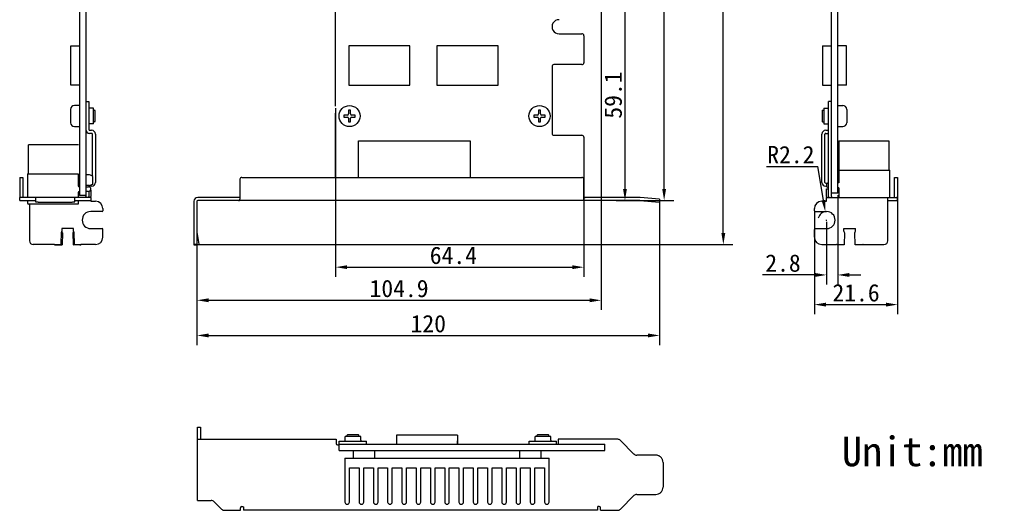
# Model space of a CAD drawing. Header units: millimetres. Extents: x 511 to 766, y 15 to 286.
# Tile 1 of 4: x 511 to 766, y 15 to 142. Entities that reach past the tile are written whole.
import ezdxf

# ---------------------------------------------------------------- set-up
doc = ezdxf.new("R2010")
doc.units = ezdxf.units.MM
doc.header["$LTSCALE"] = 23.1
doc.header["$PDMODE"] = 3
doc.header["$PDSIZE"] = 8
doc.layers.get('0').update_dxf_attribs({"linetype": 'CONTINUOUS'})
doc.layers.get('Defpoints').update_dxf_attribs({"linetype": 'CONTINUOUS'})
doc.layers.add('00_COMPONENTS', color=7, linetype='CONTINUOUS')
doc.layers.add('20_ALL_FEATURES', color=7, linetype='CONTINUOUS')
doc.styles.get("Standard").update_dxf_attribs({"font": 'simfang.ttf'})
doc.dimstyles.new('DIMSTYLE_10', dxfattribs={"dimtxt": 4.5, "dimasz": 3, "dimexe": 2.5, "dimexo": 0.5, "dimgap": 0.75, "dimtad": 1, "dimdec": 1, "dimdsep": 46, "dimtxsty": 'STANDARD', "dimblk": '_FILLED', "dimblk1": '_FILLED', "dimblk2": '_FILLED', "dimcen": 0.09, "dimclrt": 3, "dimazin": 2, "dimtp": 0.5, "dimtm": 0.5, "dimtfac": 1, "dimtdec": 1, "dimtofl": 0, "dimtmove": 0, "dimatfit": 3, "dimldrblk": '_FILLED', "dimfxl": 1, "dimtolj": 1, "dimarcsym": 0})

# ---------------------------------------------------------------- blocks, each defined once
blk = doc.blocks.new('_FILLED')
at = {"color": 0, "linetype": 'ByBlock'}
blk.add_solid([(0, 0), (-1, 0.167), (-1, -0.167)], dxfattribs=at)
blk = doc.blocks.new('*D32')
at = {"color": 0, "lineweight": -2}
for p, q in [((648.18, 244.91), (680.27, 244.91)), ((677.77, 98.36), (677.77, 241.91)), ((665.3, 95.36), (680.27, 95.36))]:
    blk.add_line(p, q, dxfattribs=at)
at = {"layer": 'Defpoints', "color": 0}
for p in [(647.68, 244.91), (677.77, 244.91), (664.8, 95.36)]:
    blk.add_point(p, dxfattribs=at)
at = {"color": 0, "linetype": 'ByBlock', "lineweight": -2, "xscale": 3, "yscale": 3, "zscale": 3}
for p, rotation in [((677.77, 244.91), 90), ((677.77, 95.36), 270)]:
    blk.add_blockref('_FILLED', p, dxfattribs=dict(at, rotation=rotation))
at = {"color": 3, "insert": (672.44, 170.14), "char_height": 4.5, "attachment_point": 2, "rotation": 90}
blk.add_mtext('\\A1;\\A1;{\\C256;149.6}', dxfattribs=at)
blk = doc.blocks.new('*D33')
at = {"color": 0, "lineweight": -2}
for p, q in [((661.43, 147.36), (661.43, 66.97)), ((556.57, 94.16), (556.57, 66.97)), ((559.57, 69.47), (658.43, 69.47))]:
    blk.add_line(p, q, dxfattribs=at)
at = {"layer": 'Defpoints', "color": 0}
for p in [(661.43, 147.86), (556.57, 94.66), (661.43, 69.47)]:
    blk.add_point(p, dxfattribs=at)
at = {"color": 0, "linetype": 'ByBlock', "lineweight": -2, "xscale": 3, "yscale": 3, "zscale": 3, "rotation": 180}
blk.add_blockref('_FILLED', (556.57, 69.47), dxfattribs=at)
at = {"color": 0, "linetype": 'ByBlock', "lineweight": -2, "xscale": 3, "yscale": 3, "zscale": 3}
blk.add_blockref('_FILLED', (661.43, 69.47), dxfattribs=at)
at = {"color": 3, "insert": (609, 72.51), "char_height": 4.5, "attachment_point": 5}
blk.add_mtext('\\A1;\\A1;{\\C256;104.9}', dxfattribs=at)
blk = doc.blocks.new('*D34')
at = {"color": 0, "lineweight": -2}
for p, q in [((592.53, 119.29), (592.53, 75.56)), ((656.93, 111.26), (656.93, 75.56)), ((595.53, 78.06), (653.93, 78.06))]:
    blk.add_line(p, q, dxfattribs=at)
at = {"layer": 'Defpoints', "color": 0}
for p in [(592.53, 119.79), (656.93, 111.76), (656.93, 78.06)]:
    blk.add_point(p, dxfattribs=at)
at = {"color": 0, "linetype": 'ByBlock', "lineweight": -2, "xscale": 3, "yscale": 3, "zscale": 3, "rotation": 180}
blk.add_blockref('_FILLED', (592.53, 78.06), dxfattribs=at)
at = {"color": 0, "linetype": 'ByBlock', "lineweight": -2, "xscale": 3, "yscale": 3, "zscale": 3}
blk.add_blockref('_FILLED', (656.93, 78.06), dxfattribs=at)
at = {"color": 3, "insert": (623.09, 81.1), "char_height": 4.5, "attachment_point": 5}
blk.add_mtext('\\A1;\\A1;{\\C256;64.4}', dxfattribs=at)
blk = doc.blocks.new('*D35')
at = {"color": 0, "lineweight": -2}
for p, q in [((676.59, 95.22), (676.59, 57.85)), ((556.57, 89.05), (556.57, 57.85)), ((559.57, 60.35), (673.59, 60.35))]:
    blk.add_line(p, q, dxfattribs=at)
at = {"layer": 'Defpoints', "color": 0}
for p in [(676.59, 95.72), (556.57, 89.55), (676.59, 60.35)]:
    blk.add_point(p, dxfattribs=at)
at = {"color": 0, "linetype": 'ByBlock', "lineweight": -2, "xscale": 3, "yscale": 3, "zscale": 3, "rotation": 180}
blk.add_blockref('_FILLED', (556.57, 60.35), dxfattribs=at)
at = {"color": 0, "linetype": 'ByBlock', "lineweight": -2, "xscale": 3, "yscale": 3, "zscale": 3}
blk.add_blockref('_FILLED', (676.59, 60.35), dxfattribs=at)
at = {"color": 3, "insert": (616.58, 63.38), "char_height": 4.5, "attachment_point": 5}
blk.add_mtext('\\A1;\\A1;{\\C256;120}', dxfattribs=at)
blk = doc.blocks.new('*D36')
at = {"color": 0, "lineweight": -2}
for p, q in [((722.79, 96.76), (722.79, 73.55)), ((719.92, 89.78), (719.92, 73.55)), ((716.92, 76.05), (703.27, 76.05)), ((725.79, 76.05), (728.79, 76.05))]:
    blk.add_line(p, q, dxfattribs=at)
at = {"layer": 'Defpoints', "color": 0}
for p in [(722.79, 97.26), (719.92, 90.28), (722.79, 76.05)]:
    blk.add_point(p, dxfattribs=at)
at = {"color": 0, "linetype": 'ByBlock', "lineweight": -2, "xscale": 3, "yscale": 3, "zscale": 3}
blk.add_blockref('_FILLED', (719.92, 76.05), dxfattribs=at)
at = {"color": 0, "linetype": 'ByBlock', "lineweight": -2, "xscale": 3, "yscale": 3, "zscale": 3, "rotation": 180}
blk.add_blockref('_FILLED', (722.79, 76.05), dxfattribs=at)
at = {"color": 3, "insert": (708.6, 79.09), "char_height": 4.5, "attachment_point": 5}
blk.add_mtext('\\A1;{\\C256;2.8}', dxfattribs=at)
blk = doc.blocks.new('*D37')
at = {"color": 0, "lineweight": -2}
for p, q in [((738.34, 98.36), (738.34, 65.85)), ((716.75, 92.48), (716.75, 65.85)), ((719.75, 68.35), (735.34, 68.35))]:
    blk.add_line(p, q, dxfattribs=at)
at = {"layer": 'Defpoints', "color": 0}
for p in [(738.34, 98.86), (716.75, 92.98), (738.34, 68.35)]:
    blk.add_point(p, dxfattribs=at)
at = {"color": 0, "linetype": 'ByBlock', "lineweight": -2, "xscale": 3, "yscale": 3, "zscale": 3, "rotation": 180}
blk.add_blockref('_FILLED', (716.75, 68.35), dxfattribs=at)
at = {"color": 0, "linetype": 'ByBlock', "lineweight": -2, "xscale": 3, "yscale": 3, "zscale": 3}
blk.add_blockref('_FILLED', (738.34, 68.35), dxfattribs=at)
at = {"color": 3, "insert": (727.55, 71.39), "char_height": 4.5, "attachment_point": 5}
blk.add_mtext('\\A1;\\A1;{\\C256;21.6}', dxfattribs=at)
blk = doc.blocks.new('*D39')
at = {"color": 0, "lineweight": -2}
for p, q in [((648.18, 244.91), (695.62, 244.91)), ((693.12, 86.93), (693.12, 241.91)), ((556.67, 83.93), (695.62, 83.93))]:
    blk.add_line(p, q, dxfattribs=at)
at = {"layer": 'Defpoints', "color": 0}
for p in [(647.68, 244.91), (693.12, 244.91), (556.17, 83.93)]:
    blk.add_point(p, dxfattribs=at)
at = {"color": 0, "linetype": 'ByBlock', "lineweight": -2, "xscale": 3, "yscale": 3, "zscale": 3}
for p, rotation in [((693.12, 244.91), 90), ((693.12, 83.93), 270)]:
    blk.add_blockref('_FILLED', p, dxfattribs=dict(at, rotation=rotation))
at = {"color": 3, "insert": (690.09, 164.42), "char_height": 4.5, "attachment_point": 5, "rotation": 90}
blk.add_mtext('\\A1;\\A1;{\\C256;161}', dxfattribs=at)
blk = doc.blocks.new('*D40')
at = {"color": 0, "lineweight": -2}
for p, q in [((654.48, 154.41), (670.11, 154.41)), ((667.61, 151.41), (667.61, 98.36)), ((670.99, 95.36), (665.11, 95.36))]:
    blk.add_line(p, q, dxfattribs=at)
at = {"layer": 'Defpoints', "color": 0}
for p in [(653.98, 154.41), (667.61, 95.36), (671.49, 95.36)]:
    blk.add_point(p, dxfattribs=at)
at = {"color": 0, "linetype": 'ByBlock', "lineweight": -2, "xscale": 3, "yscale": 3, "zscale": 3}
for p, rotation in [((667.61, 154.41), 90), ((667.61, 95.36), 270)]:
    blk.add_blockref('_FILLED', p, dxfattribs=dict(at, rotation=rotation))
at = {"color": 3, "insert": (664.57, 122.7), "char_height": 4.5, "attachment_point": 5, "rotation": 90}
blk.add_mtext('\\A1;\\A1;{\\C256;59.1}', dxfattribs=at)
blk = doc.blocks.new('*D41')
at = {"color": 0, "lineweight": -2}
for p in [(704.36, 104.19), (719.09, 95.43)]:
    blk.add_line(p, (717.66, 104.19), dxfattribs=at)
at = {"color": 0}
for p, q in [((719.83, 90.28), (720.01, 90.28)), ((719.92, 90.19), (719.92, 90.37))]:
    blk.add_line(p, q, dxfattribs=at)
at = {"color": 0, "lineweight": -2}
blk.add_arc((719.92, 90.28), 2.21, 90, 168.1297, dxfattribs=at)
at = {"layer": 'Defpoints', "color": 0}
for p in [(719.57, 92.46), (719.92, 90.28)]:
    blk.add_point(p, dxfattribs=at)
at = {"color": 0, "linetype": 'ByBlock', "lineweight": -2, "xscale": 3, "yscale": 3, "zscale": 3, "rotation": 279.240259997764}
blk.add_blockref('_FILLED', (719.57, 92.46), dxfattribs=at)
at = {"color": 3, "insert": (710.64, 107.22), "char_height": 4.5, "attachment_point": 5}
blk.add_mtext('\\A1;{\\C256;R2.2}', dxfattribs=at)

msp = doc.modelspace()

# ---------------------------------------------------------------- linework, layer by layer
at = {"layer": '00_COMPONENTS', "color": 7}
for p, q in [((721.19, 119.13), (721.19, 244.88)), ((722.79, 97.26), (722.79, 244.91)), ((718.88, 135.48), (721.19, 135.48)), ((718.88, 135.48), (718.88, 125.24)), ((725.1, 135.48), (722.79, 135.48)), ((725.1, 125.24), (725.1, 135.48)), ((718.88, 125.24), (721.19, 125.24)), ((725.1, 125.24), (722.79, 125.24)), ((721.19, 121.06), (720.39, 121.06)), ((720.39, 96.36), (720.39, 121.06)), ((718.89, 118.76), (718.79, 118.66)), ((718.79, 118.66), (718.79, 115.86)), ((718.89, 118.76), (719.19, 118.76)), ((719.19, 119.31), (720.19, 119.31)), ((719.19, 119.31), (719.19, 115.21)), ((721.19, 96.36), (721.19, 119.13)), ((722.79, 119.99), (724.12, 119.99)), ((725.12, 118.99), (725.12, 115.54)), ((718.89, 115.76), (718.79, 115.86)), ((718.89, 115.76), (719.19, 115.76)), ((719.19, 115.21), (720.19, 115.21)), ((718.69, 100.06), (718.69, 112.56)), ((719.49, 102.67), (719.49, 112.56)), ((719.69, 113.56), (720.19, 113.56)), ((719.69, 112.76), (720.19, 112.76)), ((722.79, 114.54), (724.12, 114.54)), ((598.47, 110.82), (626.64, 110.82)), ((598.47, 101.36), (598.47, 110.82)), ((626.64, 110.82), (627.44, 110.82)), ((627.44, 110.82), (627.44, 101.36)), ((723.09, 110.82), (736.09, 110.82)), ((723.09, 110.82), (723.09, 99.96)), ((736.09, 110.82), (736.09, 103.26)), ((719.49, 100.06), (719.49, 102.67)), ((723.19, 103.26), (736.34, 103.26)), ((723.19, 100.16), (723.19, 103.26)), ((736.34, 96.16), (736.34, 103.26)), ((719.69, 99.86), (720.19, 99.86)), ((722.94, 99.91), (722.79, 99.91)), ((737.54, 101.36), (738.34, 101.36)), ((737.54, 96.36), (737.54, 101.36)), ((738.34, 101.36), (738.34, 96.36)), ((719.69, 99.06), (719.91, 99.06)), ((719.92, 98.36), (720.39, 98.36)), ((719.92, 96.36), (719.92, 98.36)), ((722.79, 97.26), (721.19, 97.26)), ((722.79, 98.71), (722.94, 98.71)), ((723.19, 96.16), (723.19, 98.46)), ((718.65, 95.16), (719.92, 95.16)), ((719.92, 96.16), (738.34, 96.16)), ((719.92, 95.16), (719.92, 96.16)), ((735.8, 84.93), (735.8, 96.16)), ((735.8, 95.36), (738.34, 95.36)), ((738.34, 95.36), (738.34, 96.16)), ((716.75, 92.69), (716.75, 93.26)), ((716.95, 92.49), (719.92, 92.49)), ((716.75, 85.83), (716.75, 87.87)), ((716.95, 88.07), (719.92, 88.07)), ((724.37, 88.12), (727.42, 88.12)), ((724.37, 87.4), (724.37, 88.12)), ((724.54, 86.97), (724.45, 83.89)), ((727.35, 83.89), (727.26, 86.97)), ((727.42, 87.4), (727.42, 88.12)), ((718.65, 83.93), (722.37, 83.93)), ((724.45, 83.89), (722.73, 83.84)), ((729.06, 83.84), (727.35, 83.89)), ((729.42, 83.93), (734.8, 83.93)), ((556.68, 17.54), (556.68, 36.59)), ((556.68, 36.59), (557.48, 36.59)), ((557.48, 36.59), (557.48, 33.42)), ((556.68, 33.42), (592.66, 33.42)), ((592.66, 33.42), (592.66, 32.35)), ((595.01, 33.15), (595.01, 34.15)), ((599.11, 34.15), (595.01, 34.15)), ((595.66, 34.55), (595.56, 34.45)), ((595.56, 34.15), (595.56, 34.45)), ((598.46, 34.55), (595.66, 34.55)), ((598.46, 34.55), (598.56, 34.45)), ((598.56, 34.15), (598.56, 34.45)), ((599.11, 33.15), (599.11, 34.15)), ((608.31, 34.46), (608.31, 32.15)), ((624.17, 34.46), (608.31, 34.46)), ((624.17, 34.46), (624.17, 32.15)), ((644.29, 33.15), (644.29, 34.15)), ((648.39, 34.15), (644.29, 34.15)), ((644.94, 34.55), (644.84, 34.45)), ((644.84, 34.15), (644.84, 34.45)), ((644.94, 34.55), (644.85, 34.46)), ((647.74, 34.55), (644.94, 34.55)), ((647.74, 34.55), (644.94, 34.55)), ((648.39, 34.15), (647.03, 34.15)), ((647.74, 34.55), (647.84, 34.45)), ((647.74, 34.55), (647.84, 34.45)), ((647.84, 34.15), (647.84, 34.45)), ((647.84, 34.15), (647.84, 34.45)), ((648.39, 33.15), (648.39, 34.15)), ((648.39, 33.15), (648.39, 34.15)), ((653.15, 33.42), (650.24, 33.42)), ((650.24, 33.42), (650.24, 32.15)), ((665.71, 33.42), (653.15, 33.42)), ((593.06, 31.95), (593.09, 31.95)), ((593.44, 30.55), (593.44, 32.15)), ((593.44, 32.15), (662.34, 32.15)), ((593.46, 32.15), (593.46, 32.95)), ((593.46, 32.95), (600.56, 32.95)), ((600.56, 32.15), (600.56, 32.95)), ((624.19, 32.62), (624.17, 32.62)), ((624.19, 32.15), (624.19, 33.05)), ((642.74, 32.15), (642.74, 32.95)), ((642.74, 32.95), (649.84, 32.95)), ((647.03, 32.95), (649.44, 32.95)), ((649.84, 32.15), (649.84, 32.95)), ((662.34, 30.55), (662.34, 32.15)), ((669.94, 29.6), (666.41, 33.12)), ((593.44, 30.55), (662.34, 30.55)), ((594.94, 28.55), (594.94, 17.15)), ((594.94, 28.55), (647.94, 28.55)), ((597.16, 30.55), (597.06, 30.45)), ((597.06, 30.45), (597.06, 28.65)), ((597.16, 28.55), (597.06, 28.65)), ((602.52, 30.55), (602.62, 30.45)), ((602.52, 28.55), (602.62, 28.65)), ((602.62, 30.45), (602.62, 28.65)), ((640.36, 30.55), (640.26, 30.45)), ((640.26, 30.45), (640.26, 28.65)), ((640.36, 28.55), (640.26, 28.65)), ((645.72, 30.55), (645.82, 30.45)), ((645.72, 28.55), (645.82, 28.65)), ((645.82, 30.45), (645.82, 28.65)), ((647.94, 17.15), (647.94, 28.55)), ((675.6, 29.31), (670.64, 29.31)), ((596.14, 17.15), (596.14, 26.05)), ((596.14, 26.05), (598.64, 26.05)), ((598.64, 26.05), (598.64, 17.15)), ((599.84, 17.15), (599.84, 26.05)), ((599.84, 26.05), (602.34, 26.05)), ((602.34, 26.05), (602.34, 17.15)), ((603.54, 17.15), (603.54, 26.05)), ((603.54, 26.05), (606.04, 26.05)), ((606.04, 26.05), (606.04, 17.15)), ((607.24, 17.15), (607.24, 26.05)), ((607.24, 26.05), (609.74, 26.05)), ((609.74, 26.05), (609.74, 17.15)), ((610.94, 17.15), (610.94, 26.05)), ((610.94, 26.05), (613.44, 26.05)), ((613.44, 26.05), (613.44, 17.15)), ((614.64, 17.15), (614.64, 26.05)), ((614.64, 26.05), (617.14, 26.05)), ((617.14, 26.05), (617.14, 17.15)), ((618.34, 17.15), (618.34, 26.05)), ((618.34, 26.05), (620.84, 26.05)), ((620.84, 26.05), (620.84, 17.15)), ((622.04, 26.05), (624.54, 26.05)), ((622.04, 17.15), (622.04, 26.05)), ((624.54, 26.05), (624.54, 17.15)), ((625.74, 26.05), (628.24, 26.05)), ((625.74, 17.15), (625.74, 26.05)), ((628.24, 26.05), (628.24, 17.15)), ((629.44, 26.05), (631.94, 26.05)), ((629.44, 17.15), (629.44, 26.05)), ((631.94, 26.05), (631.94, 17.15)), ((633.14, 26.05), (635.64, 26.05)), ((633.14, 17.15), (633.14, 26.05)), ((635.64, 26.05), (635.64, 17.15)), ((636.84, 26.05), (639.34, 26.05)), ((636.84, 17.15), (636.84, 26.05)), ((639.34, 26.05), (639.34, 17.15)), ((640.54, 26.05), (643.04, 26.05)), ((640.54, 17.15), (640.54, 26.05)), ((643.04, 26.05), (643.04, 17.15)), ((644.24, 26.05), (646.74, 26.05)), ((644.24, 17.15), (644.24, 26.05)), ((646.74, 26.05), (646.74, 17.15)), ((677.5, 27.41), (677.5, 21.01)), ((666.41, 15.29), (669.94, 18.81)), ((670.64, 19.11), (675.6, 19.11)), ((556.68, 17.54), (560.27, 17.54)), ((560.97, 17.24), (562.93, 15.29)), ((567.83, 15), (567.83, 15.6)), ((568.23, 16), (568.26, 16)), ((568.63, 15.84), (568.63, 15.8)), ((568.63, 15.8), (568.63, 15)), ((660.48, 15.84), (660.48, 15.8)), ((660.48, 15.8), (660.48, 15)), ((660.88, 16), (660.85, 16)), ((661.28, 15), (661.28, 15.6)), ((563.63, 15), (567.83, 15)), ((660.48, 15), (568.63, 15)), ((661.28, 15), (665.71, 15))]:
    msp.add_line(p, q, dxfattribs=at)
msp.add_circle((596.15, 117.26), 2.73, dxfattribs=at)
for centre, radius, start, end in [((720.19, 119.51), 0.2, 270, 0), ((724.12, 118.99), 1, 0, 90), ((720.19, 115.01), 0.2, 0, 90), ((724.12, 115.54), 1, 270, 0), ((719.69, 112.56), 1, 90, 180), ((719.69, 112.56), 0.2, 90, 180), ((720.19, 113.76), 0.2, 270, 0), ((720.19, 113.76), 1, 270, 281.5467), ((719.69, 100.06), 1, 180, 270), ((719.69, 100.06), 0.2, 180, 270), ((720.46, 99.31), 0.6, 96.2231, 263.7769), ((720.19, 98.86), 1, 88.678, 90), ((722.94, 100.16), 0.25, 270, 0), ((722.94, 98.46), 0.25, 0, 90), ((718.65, 93.26), 1.9, 90, 180), ((720.92, 96.36), 1, 180, 191.5676), ((721.39, 96.36), 1, 180, 191.5489), ((721.39, 96.36), 0.2, 180, 270), ((737.34, 96.36), 0.2, 270, 0), ((737.34, 96.36), 1, 348.4511, 0), ((716.95, 92.69), 0.2, 180, 270), ((719.92, 90.28), 2.21, 270, 90), ((719.92, 90.28), 2.21, 270, 90), ((716.95, 87.87), 0.2, 90, 180), ((718.65, 85.83), 1.9, 180, 270), ((734.8, 84.93), 1, 270, 0), ((665.71, 32.42), 1, 45, 90), ((593.06, 32.35), 0.4, 180, 270), ((594.81, 33.15), 0.2, 270, 0), ((599.31, 33.15), 0.2, 180, 270), ((644.09, 33.15), 0.2, 270, 0), ((648.59, 33.15), 0.2, 180, 270), ((648.59, 33.15), 0.2, 180, 270), ((670.64, 30.31), 1, 225, 270), ((670.64, 18.11), 1, 90, 135), ((560.27, 16.54), 1, 45, 90), ((568.23, 15.6), 0.4, 90, 180), ((595.54, 17.15), 0.6, 180, 0), ((599.24, 17.15), 0.6, 180, 0), ((602.94, 17.15), 0.6, 180, 0), ((606.64, 17.15), 0.6, 180, 0), ((610.34, 17.15), 0.6, 180, 0), ((614.04, 17.15), 0.6, 180, 0), ((617.74, 17.15), 0.6, 180, 0), ((621.44, 17.15), 0.6, 180, 0), ((625.14, 17.15), 0.6, 180, 0), ((628.84, 17.15), 0.6, 180, 0), ((632.54, 17.15), 0.6, 180, 0), ((636.24, 17.15), 0.6, 180, 0), ((639.94, 17.15), 0.6, 180, 0), ((643.64, 17.15), 0.6, 180, 0), ((647.34, 17.15), 0.6, 180, 0), ((660.88, 15.6), 0.4, 0, 90), ((563.63, 16), 1, 225, 270), ((665.71, 16), 1, 270, 315)]:
    msp.add_arc(centre, radius, start, end, dxfattribs=at)
for points, knots in [([(724.37, 87.4), (724.39, 87.36), (724.44, 87.22), (724.5, 87.08), (724.54, 86.97)], [0, 0, 0, 0, 0.253234, 1, 1, 1, 1]), ([(727.26, 86.97), (727.27, 87), (727.32, 87.15), (727.38, 87.29), (727.42, 87.4)], [0, 0, 0, 0, 0.245517, 1, 1, 1, 1]), ([(722.73, 83.84), (722.7, 83.84), (722.58, 83.88), (722.46, 83.91), (722.37, 83.93)], [0, 0, 0, 0, 0.243083, 1, 1, 1, 1]), ([(729.42, 83.93), (729.39, 83.92), (729.27, 83.89), (729.15, 83.86), (729.06, 83.84)], [0, 0, 0, 0, 0.254961, 1, 1, 1, 1]), ([(593.09, 31.95), (593.09, 31.95), (593.12, 31.95), (593.14, 31.95), (593.16, 31.95)], [0, 0, 0, 0, 0.228136, 1, 1, 1, 1]), ([(593.16, 31.95), (593.2, 31.96), (593.26, 31.97), (593.36, 32), (593.41, 32.04), (593.44, 32.06)], [0, 0, 0, 0, 0.367381, 0.631921, 1, 1, 1, 1]), ([(677.5, 27.41), (677.5, 27.65), (677.4, 28.15), (676.98, 28.79), (676.35, 29.21), (675.85, 29.31), (675.6, 29.31)], [0, 0, 0, 0, 0.250459, 0.500623, 0.750422, 1, 1, 1, 1]), ([(675.6, 19.11), (675.85, 19.11), (676.35, 19.21), (676.98, 19.63), (677.4, 20.26), (677.5, 20.76), (677.5, 21.01)], [0, 0, 0, 0, 0.249578, 0.499377, 0.749541, 1, 1, 1, 1]), ([(568.26, 16), (568.27, 16), (568.29, 16), (568.32, 15.99), (568.34, 15.99)], [0, 0, 0, 0, 0.228136, 1, 1, 1, 1]), ([(568.34, 15.99), (568.39, 15.99), (568.45, 15.97), (568.53, 15.94), (568.58, 15.92), (568.61, 15.89), (568.63, 15.86), (568.63, 15.85), (568.63, 15.84)], [0, 0, 0, 0, 0.41968, 0.572803, 0.70571, 0.893583, 0.947946, 1, 1, 1, 1]), ([(660.77, 15.99), (660.72, 15.99), (660.66, 15.97), (660.58, 15.94), (660.53, 15.92), (660.5, 15.89), (660.48, 15.86), (660.48, 15.85), (660.48, 15.84)], [0, 0, 0, 0, 0.41968, 0.572803, 0.70571, 0.893583, 0.947946, 1, 1, 1, 1]), ([(660.85, 16), (660.84, 16), (660.82, 16), (660.79, 15.99), (660.77, 15.99)], [0, 0, 0, 0, 0.228136, 1, 1, 1, 1])]:
    msp.add_open_spline(points, degree=3, knots=knots, dxfattribs=at)
at = {"layer": '20_ALL_FEATURES', "color": 7}
for p, q in [((526.13, 244.91), (526.13, 96.66)), ((527.73, 244.91), (527.73, 96.36)), ((592.53, 119.79), (592.53, 168.88)), ((650.5, 138.6), (656.43, 138.6)), ((656.93, 138.1), (656.93, 131.1)), ((523.82, 125.24), (523.82, 135.48)), ((523.82, 135.48), (526.13, 135.48)), ((595.98, 135.48), (595.98, 125.24)), ((611.83, 135.48), (595.98, 135.48)), ((611.83, 125.24), (611.83, 135.48)), ((618.84, 135.48), (618.84, 125.24)), ((634.69, 135.48), (618.84, 135.48)), ((634.69, 125.24), (634.69, 135.48)), ((656.43, 130.6), (649.18, 130.6)), ((648.68, 130.1), (648.68, 120.15)), ((526.13, 125.24), (523.82, 125.24)), ((595.98, 125.24), (611.83, 125.24)), ((618.84, 125.24), (634.69, 125.24)), ((527.73, 121.06), (528.53, 121.06)), ((528.53, 121.06), (528.53, 113.76)), ((648.68, 120.15), (648.68, 112.76)), ((523.8, 118.99), (523.8, 115.54)), ((526.13, 119.99), (524.8, 119.99)), ((529.73, 119.31), (528.73, 119.31)), ((529.73, 115.21), (529.73, 119.31)), ((529.73, 118.76), (530.03, 118.76)), ((530.13, 118.66), (530.03, 118.76)), ((530.13, 115.86), (530.13, 118.66)), ((592.53, 101.36), (592.53, 118.04)), ((594.65, 117.51), (594.65, 117.01)), ((595.6, 117.51), (594.65, 117.51)), ((595.9, 118.76), (595.9, 117.81)), ((596.4, 118.76), (595.9, 118.76)), ((596.4, 117.81), (596.4, 118.76)), ((597.65, 117.51), (596.7, 117.51)), ((597.65, 117.01), (597.65, 117.51)), ((643.93, 117.51), (643.93, 117.01)), ((644.88, 117.51), (643.93, 117.51)), ((645.18, 118.76), (645.18, 117.81)), ((645.68, 118.76), (645.18, 118.76)), ((645.68, 117.81), (645.68, 118.76)), ((646.93, 117.51), (645.98, 117.51)), ((646.93, 117.01), (646.93, 117.51)), ((529.73, 115.21), (528.73, 115.21)), ((530.03, 115.76), (529.73, 115.76)), ((530.03, 115.76), (530.13, 115.86)), ((594.65, 117.01), (595.6, 117.01)), ((595.9, 116.71), (595.9, 115.76)), ((595.9, 115.76), (596.4, 115.76)), ((596.4, 115.76), (596.4, 116.71)), ((596.7, 117.01), (597.65, 117.01)), ((643.93, 117.01), (644.88, 117.01)), ((645.18, 116.71), (645.18, 115.76)), ((645.18, 115.76), (645.68, 115.76)), ((645.68, 115.76), (645.68, 116.71)), ((645.98, 117.01), (646.93, 117.01)), ((524.8, 114.54), (526.13, 114.54)), ((528.73, 113.56), (529.23, 113.56)), ((529.23, 112.76), (528.73, 112.76)), ((529.43, 101.67), (529.43, 112.56)), ((530.23, 112.56), (530.23, 100.06)), ((649.18, 112.26), (656.43, 112.26)), ((656.93, 111.76), (656.93, 97.66)), ((512.83, 102.26), (512.83, 109.82)), ((525.83, 109.82), (512.83, 109.82)), ((598.47, 101.36), (598.47, 109.82)), ((512.58, 102.26), (512.58, 96.16)), ((512.58, 102.26), (525.73, 102.26)), ((525.73, 102.26), (525.73, 99.16)), ((510.58, 101.36), (510.58, 96.36)), ((510.58, 101.36), (511.38, 101.36)), ((511.38, 101.36), (511.38, 96.36)), ((528.71, 102.01), (527.73, 102.01)), ((529.53, 99.6), (529.53, 101.62)), ((567.73, 100.86), (567.73, 95.72)), ((568.23, 101.36), (656.4, 101.36)), ((656.9, 95.72), (656.9, 100.86)), ((525.73, 97.46), (525.73, 96.16)), ((525.98, 98.91), (526.13, 98.91)), ((526.13, 97.71), (525.98, 97.71)), ((528.71, 99.21), (527.73, 99.21)), ((527.73, 98.91), (528.47, 98.91)), ((528.47, 97.71), (527.73, 97.71)), ((528.53, 97.71), (528.53, 96.36)), ((529.23, 99.06), (528.73, 99.06)), ((529, 98.04), (529, 96.36)), ((510.58, 95.36), (510.58, 96.16)), ((529, 96.16), (510.58, 96.16)), ((510.58, 95.36), (514.69, 95.36)), ((512.58, 95.36), (512.58, 94.71)), ((514.69, 96.16), (514.69, 95.09)), ((516.59, 94.92), (522.99, 94.92)), ((524.89, 95.09), (524.89, 96.16)), ((524.89, 95.36), (529, 95.36)), ((525.73, 95.36), (525.73, 94.36)), ((527.73, 96.66), (526.13, 96.66)), ((529, 96.16), (529, 95.16)), ((529, 95.16), (530.27, 95.16)), ((555.77, 95.16), (555.77, 83.93)), ((556.57, 95.16), (556.57, 83.93)), ((567.73, 96.16), (556.77, 96.16)), ((671.49, 95.36), (556.77, 95.36)), ((671.49, 96.16), (656.9, 96.16)), ((671.49, 95.36), (676.52, 94.92)), ((676.59, 95.72), (671.56, 96.16)), ((676.59, 95.72), (676.52, 94.92)), ((525.73, 94.36), (512.93, 94.36)), ((513.12, 94.36), (513.12, 84.93)), ((531.97, 92.49), (529, 92.49)), ((532.17, 93.26), (532.17, 92.69)), ((521.33, 84.03), (521.42, 87.11)), ((521.5, 88.12), (521.5, 87.39)), ((524.55, 88.12), (521.5, 88.12)), ((521.67, 86.97), (521.58, 83.89)), ((524.39, 86.97), (524.48, 83.89)), ((524.55, 87.39), (524.55, 88.12)), ((524.63, 87.11), (524.72, 84.03)), ((529, 88.07), (531.97, 88.07)), ((532.17, 85.83), (532.17, 87.87)), ((557.15, 84.03), (556.59, 87.11)), ((519.5, 83.93), (514.12, 83.93)), ((519.61, 83.98), (521.33, 84.03)), ((519.86, 83.83), (521.58, 83.89)), ((521.58, 83.89), (521.33, 84.03)), ((524.48, 83.89), (524.72, 84.03)), ((526.19, 83.83), (524.48, 83.89)), ((524.72, 84.03), (526.44, 83.98)), ((530.27, 83.93), (526.55, 83.93)), ((556.57, 83.93), (555.77, 83.93)), ((555.84, 83.83), (556.4, 83.89)), ((556.4, 83.89), (557.15, 84.03))]:
    msp.add_line(p, q, dxfattribs=at)
at = {"layer": '20_ALL_FEATURES', "color": 4}
for p, q in [((511.43, 96.23), (511.34, 96.16)), ((527.77, 96.16), (527.69, 96.23))]:
    msp.add_line(p, q, dxfattribs=at)
at = {"layer": '20_ALL_FEATURES', "color": 7}
for centre in [(596.15, 117.26), (645.43, 117.26)]:
    msp.add_circle(centre, 2.73, dxfattribs=at)
for centre, radius, start, end in [((650.5, 140.43), 1.82, 89.8024, 270.0013), ((656.43, 138.1), 0.5, 0.01, 89.989), ((649.18, 130.1), 0.5, 89.9993, 179.9844), ((656.43, 131.1), 0.5, 270.0106, 0.0186), ((524.8, 118.99), 1, 90, 180), ((528.73, 119.51), 0.2, 180, 270), ((595.6, 117.81), 0.3, 270, 0), ((596.7, 117.81), 0.3, 180, 270), ((644.88, 117.81), 0.3, 270, 0), ((645.98, 117.81), 0.3, 180, 270), ((524.8, 115.54), 1, 180, 270), ((528.73, 115.01), 0.2, 90, 180), ((595.6, 116.71), 0.3, 0, 90), ((596.7, 116.71), 0.3, 90, 180), ((644.88, 116.71), 0.3, 0, 90), ((645.98, 116.71), 0.3, 90, 180), ((528.73, 113.76), 1, 180, 270), ((528.73, 113.76), 0.2, 180, 270), ((529.23, 112.56), 1, 0, 90), ((529.23, 112.56), 0.2, 0, 90), ((649.18, 112.76), 0.5, 179.9895, 270), ((656.43, 111.76), 0.5, 0.008, 89.9964), ((529.23, 100.06), 1, 270, 0), ((568.23, 100.86), 0.5, 90, 180), ((656.4, 100.86), 0.5, 0, 90), ((525.98, 99.16), 0.25, 180, 270), ((525.98, 97.46), 0.25, 90, 180), ((528.47, 98.31), 0.6, 270, 90), ((528.73, 98.86), 0.2, 90, 169.4464), ((655.93, 97.66), 1, 345.2755, 0.002), ((511.58, 96.36), 1, 180, 191.5462), ((511.58, 96.36), 0.2, 180, 219.5911), ((512.93, 94.71), 0.35, 180, 270), ((527.53, 96.36), 0.2, 320.4089, 0), ((527.53, 96.36), 1, 348.4538, 0), ((528, 96.36), 1, 348.399, 0), ((530.27, 93.26), 1.9, 0, 90), ((556.77, 95.16), 1, 90, 180), ((556.77, 95.16), 0.2, 90, 180), ((671.49, 95.36), 0.8, 85, 90), ((529, 90.28), 2.21, 90, 270), ((531.97, 92.69), 0.2, 270, 0), ((533.08, 89.64), 8.82, 196.4687, 196.683), ((531.97, 87.87), 0.2, 0, 90), ((514.12, 84.93), 1, 180, 270), ((530.27, 85.83), 1.9, 270, 0)]:
    msp.add_arc(centre, radius, start, end, dxfattribs=at)
for points in [[(529.53, 101.62), (529.26, 101.76), (528.98, 101.89), (528.71, 102.01)], [(528.71, 99.21), (528.98, 99.34), (529.26, 99.47), (529.53, 99.6)], [(567.53, 96.16), (567.46, 96.16), (567.39, 96.16), (567.33, 96.16)], [(657.1, 96.16), (657.16, 96.16), (657.23, 96.16), (657.3, 96.16)], [(521.5, 87.39), (521.48, 87.3), (521.45, 87.2), (521.42, 87.11)], [(524.62, 87.14), (524.6, 87.22), (524.58, 87.31), (524.55, 87.39)], [(519.61, 83.98), (519.58, 83.96), (519.54, 83.95), (519.5, 83.93)], [(526.55, 83.93), (526.52, 83.95), (526.48, 83.96), (526.44, 83.98)]]:
    msp.add_open_spline(points, degree=3, dxfattribs=at)
for points, knots in [([(514.69, 95.09), (514.69, 95.08), (514.7, 95.06), (514.75, 95.04), (514.86, 95.02), (515.03, 94.99), (515.27, 94.97), (515.55, 94.95), (516, 94.93), (516.35, 94.92), (516.59, 94.92)], [0, 0, 0, 0, 0.009683, 0.026192, 0.084687, 0.177189, 0.300779, 0.450833, 0.621796, 1, 1, 1, 1]), ([(522.99, 94.92), (523.23, 94.92), (523.59, 94.93), (524.03, 94.95), (524.32, 94.97), (524.55, 94.99), (524.73, 95.02), (524.83, 95.04), (524.88, 95.06), (524.89, 95.08), (524.89, 95.09)], [0, 0, 0, 0, 0.378204, 0.549167, 0.699221, 0.822811, 0.915313, 0.973808, 0.990317, 1, 1, 1, 1]), ([(567.33, 95.36), (567.37, 95.36), (567.44, 95.36), (567.53, 95.36), (567.6, 95.39), (567.67, 95.44), (567.72, 95.56), (567.73, 95.66), (567.73, 95.72)], [0, 0, 0, 0, 0.185681, 0.32614, 0.431996, 0.523509, 0.727701, 1, 1, 1, 1]), ([(567.73, 96.23), (567.73, 96.22), (567.7, 96.19), (567.65, 96.17), (567.59, 96.16), (567.55, 96.16), (567.53, 96.16)], [0, 0, 0, 0, 0.210474, 0.45281, 0.719437, 1, 1, 1, 1]), ([(656.9, 96.23), (656.9, 96.22), (656.92, 96.19), (656.98, 96.17), (657.03, 96.16), (657.07, 96.16), (657.1, 96.16)], [0, 0, 0, 0, 0.210507, 0.452831, 0.719444, 1, 1, 1, 1]), ([(657.3, 95.36), (657.26, 95.36), (657.19, 95.36), (657.09, 95.36), (657.02, 95.39), (656.95, 95.44), (656.9, 95.56), (656.9, 95.66), (656.9, 95.72)], [0, 0, 0, 0, 0.185681, 0.32614, 0.431996, 0.523509, 0.727701, 1, 1, 1, 1]), ([(521.67, 86.97), (521.66, 87), (521.6, 87.14), (521.54, 87.29), (521.5, 87.39)], [0, 0, 0, 0, 0.245499, 1, 1, 1, 1]), ([(524.55, 87.39), (524.54, 87.36), (524.48, 87.22), (524.42, 87.07), (524.39, 86.97)], [0, 0, 0, 0, 0.253231, 1, 1, 1, 1]), ([(519.5, 83.93), (519.53, 83.92), (519.65, 83.89), (519.77, 83.86), (519.86, 83.83)], [0, 0, 0, 0, 0.254958, 1, 1, 1, 1]), ([(526.19, 83.83), (526.22, 83.84), (526.34, 83.87), (526.46, 83.91), (526.55, 83.93)], [0, 0, 0, 0, 0.243056, 1, 1, 1, 1]), ([(555.77, 83.93), (555.77, 83.92), (555.78, 83.88), (555.81, 83.85), (555.84, 83.83)], [0, 0, 0, 0, 0.211223, 1, 1, 1, 1])]:
    msp.add_open_spline(points, degree=3, knots=knots, dxfattribs=at)

# ---------------------------------------------------------------- texts
msp.add_text('Unit:mm', height=7.668).set_placement((723.88, 26.43))

# ---------------------------------------------------------------- dimensions: what is measured, and where the dimension line sits
dim = msp.add_linear_dim(base=(693.12, 244.91), p1=(556.17, 83.93), p2=(647.68, 244.91), angle=90, text='\\A1;{\\C256;<>}', dimstyle='DIMSTYLE_10', override={"dimtxsty": 'STANDARD'})
dim.commit()
dim.dimension.update_dxf_attribs({"geometry": '*D39', "text_midpoint": (690.09, 164.42)})
for base, p1, p2, override, picture, middle in [((677.7708, 244.9127), (664.798, 95.3602), (647.6822, 244.9127), {"dimtxsty": 'STANDARD', "dimldrblk": '_FILLED'}, '*D32', (677.7708, 170.1365)), ((667.6131, 95.3602), (653.9822, 154.4128), (671.4873, 95.3602), {"dimtxsty": 'STANDARD'}, '*D40', (667.6131, 122.699))]:
    dim = msp.add_linear_dim(base=base, p1=p1, p2=p2, angle=90, text='\\A1;{\\C256;<>}', dimstyle='DIMSTYLE_10', override=override)
    dim.commit()
    dim.dimension.update_dxf_attribs({"geometry": picture, "text_midpoint": middle, "dimtype": 160})
for base, p1, p2, text, picture, middle in [((661.43, 69.47), (556.57, 94.66), (661.43, 147.86), '\\A1;{\\C256;<>}', '*D33', (609, 69.47)), ((656.93, 78.06), (592.53, 119.79), (656.93, 111.76), '\\A1;{\\C256;<>}', '*D34', (623.09, 78.06)), ((722.79, 76.05), (719.92, 90.28), (722.79, 97.26), '{\\C256;2.8}', '*D36', (708.6, 76.05)), ((738.34, 68.35), (716.75, 92.98), (738.34, 98.86), '\\A1;{\\C256;<>}', '*D37', (727.55, 68.35)), ((676.59, 60.35), (556.57, 89.55), (676.59, 95.72), '\\A1;{\\C256;<>}', '*D35', (616.58, 60.35))]:
    dim = msp.add_linear_dim(base=base, p1=p1, p2=p2, text=text, dimstyle='DIMSTYLE_10', override={"dimtxsty": 'STANDARD'})
    dim.commit()
    dim.dimension.update_dxf_attribs({"geometry": picture, "text_midpoint": middle, "dimtype": 160})
dim = msp.add_radius_dim(center=(719.92, 90.28), mpoint=(719.57, 92.46), text='{\\C256;R2.2}', dimstyle='DIMSTYLE_10', override={"dimtoh": 1, "dimlfac": 1, "dimtxsty": 'STANDARD', "dimtix": 0, "dimtofl": 0, "dimtmove": 0, "dimatfit": 3})
dim.commit()
dim.dimension.update_dxf_attribs({"geometry": '*D41', "text_midpoint": (710.64, 104.19), "dimtype": 164})

doc.saveas('drawing.dxf')
